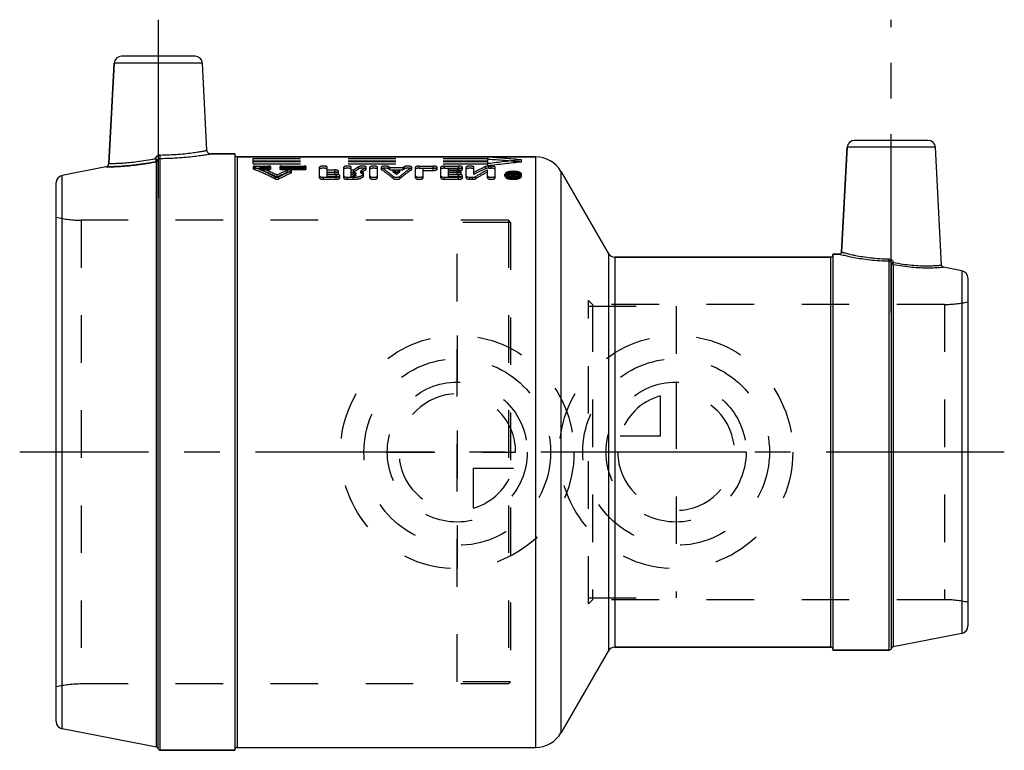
# Model space of a CAD drawing. Header units: millimetres. Extents: x 432 to 568, y 452 to 553.
import ezdxf

# ---------------------------------------------------------------- set-up
doc = ezdxf.new("R2010")
doc.units = ezdxf.units.MM
doc.header["$LTSCALE"] = 65.185185
doc.linetypes.add('CENTER', pattern=[0.6, 0.375, -0.075, 0.075, -0.075])
doc.linetypes.add('HIDDEN', pattern=[0.2, 0.1, -0.1])
for name, color, linetype in [('KOERPER', 7, 'CONTINUOUS'), ('KONST.EL_MIT_GEO', 7, 'CONTINUOUS'), ('KURVEN', 7, 'CONTINUOUS'), ('L1', 7, 'CONTINUOUS')]:
    doc.layers.add(name, color=color, linetype=linetype)

msp = doc.modelspace()

# ---------------------------------------------------------------- linework, layer by layer
at = {"layer": 'KOERPER', "color": 7, "linetype": 'Continuous'}
for p, q in [((444.73, 532.87), (445.45, 546.65)), ((458.18, 534.67), (457.55, 546.65)), ((545.2, 520.73), (545.95, 535.1)), ((558.9, 518.94), (558.05, 535.1)), ((458.68, 534.2), (462, 534.2)), ((462, 534.2), (462, 452.4)), ((462.3, 533.8), (503.25, 533.8)), ((506.72, 531.8), (513.21, 520.55)), ((514.08, 520.05), (543.7, 520.05)), ((544, 520.45), (544.9, 520.45)), ((544, 520.45), (544, 466.15)), ((506.72, 454.8), (513.21, 466.05)), ((514.08, 466.55), (543.7, 466.55)), ((544, 466.15), (551.72, 466.15)), ((451.78, 452.4), (462, 452.4)), ((462.3, 452.8), (503.25, 452.8))]:
    msp.add_line(p, q, dxfattribs=at)
at = {"layer": 'KOERPER', "color": 8, "linetype": 'HIDDEN'}
for p, q in [((492.5, 461.8), (492.5, 524.8)), ((499.8, 524.8), (492.5, 524.8)), ((499.8, 524.8), (499.5, 525.1)), ((499.8, 524.8), (499.8, 461.8)), ((510.5, 472.5), (510.5, 514.1)), ((511.05, 513.55), (510.5, 514.1)), ((510.5, 513.3), (522.5, 513.3)), ((522.5, 513.3), (522.5, 473.3)), ((510.5, 473.3), (522.5, 473.3)), ((511.05, 473.05), (510.5, 472.5)), ((499.8, 461.8), (492.5, 461.8)), ((499.8, 461.8), (499.5, 461.5))]:
    msp.add_line(p, q, dxfattribs=at)
at = {"layer": 'KONST.EL_MIT_GEO', "color": 7, "linetype": 'Continuous'}
for p, q in [((456.55, 547.6), (446.45, 547.6)), ((445.45, 546.65), (444.73, 532.87)), ((457.55, 546.65), (445.45, 546.65)), ((557.05, 536.05), (546.95, 536.05)), ((545.95, 535.1), (545.2, 520.73)), ((558.05, 535.1), (545.95, 535.1)), ((451.49, 452.63), (451.49, 533.33)), ((451.78, 452.4), (451.78, 533.58)), ((462, 534.2), (458.68, 534.2)), ((462.3, 533.8), (462.3, 452.8)), ((503.25, 533.8), (462.3, 533.8)), ((503.25, 452.8), (503.25, 533.8)), ((444.32, 532.41), (438.31, 531.24)), ((451.26, 452.85), (451.26, 533.11)), ((438.31, 455.36), (438.31, 531.24)), ((506.72, 454.8), (506.72, 531.8)), ((513.21, 520.55), (506.72, 531.8)), ((437.5, 456.35), (437.5, 530.25)), ((513.21, 520.55), (513.21, 466.05)), ((514.08, 520.05), (514.08, 466.55)), ((543.7, 520.05), (514.08, 520.05)), ((543.7, 466.55), (543.7, 520.05)), ((544.9, 520.45), (544, 520.45)), ((551.72, 466.15), (551.72, 519.51)), ((552.01, 519.26), (552.01, 466.38)), ((552.24, 519.04), (552.24, 466.6)), ((561.69, 518.17), (559.14, 518.66)), ((561.69, 518.17), (561.69, 468.43)), ((562.5, 517.18), (562.5, 469.42)), ((561.69, 468.43), (552.24, 466.6)), ((513.21, 466.05), (506.72, 454.8)), ((543.7, 466.55), (514.08, 466.55)), ((551.72, 466.15), (544, 466.15)), ((451.26, 452.85), (438.31, 455.36)), ((462, 452.4), (451.78, 452.4))]:
    msp.add_line(p, q, dxfattribs=at)
at = {"layer": 'KONST.EL_MIT_GEO', "color": 8, "linetype": 'HIDDEN'}
for p, q in [((462, 534.1), (462, 452.5)), ((464.5, 532.84), (464.5, 533.56)), ((464.5, 533.56), (496.7, 533.56)), ((464.5, 533.26), (496.7, 533.26)), ((496.7, 533.26), (496.7, 533.74)), ((501.3, 533.07), (501.3, 533.37)), ((464.5, 533.15), (496.7, 533.15)), ((464.5, 532.84), (496.7, 532.84)), ((464.5, 532.43), (464.5, 532.15)), ((464.56, 532.09), (464.56, 532.38)), ((464.8, 532.23), (464.8, 532.52)), ((464.8, 532.52), (466.63, 532.52)), ((464.8, 532.23), (466.63, 532.23)), ((465.41, 532.06), (465.41, 532.35)), ((465.41, 532.35), (466.63, 532.35)), ((465.41, 532.06), (466.63, 532.06)), ((466.63, 532.06), (466.63, 532.52)), ((466.93, 532.15), (466.93, 532.43)), ((468.15, 532.43), (468.15, 532.15)), ((468.45, 532.06), (468.45, 532.52)), ((468.45, 532.52), (471.49, 532.52)), ((468.45, 532.35), (471.49, 532.35)), ((468.45, 532.23), (471.49, 532.23)), ((468.45, 532.06), (471.49, 532.06)), ((469.21, 531.67), (469.21, 531.95)), ((471.49, 532.06), (471.49, 532.52)), ((471.79, 532.15), (471.79, 532.43)), ((473.62, 530.91), (473.62, 532.37)), ((474.66, 531.7), (474.66, 532.37)), ((474.66, 531.99), (475.7, 531.99)), ((475.7, 531.7), (475.7, 531.99)), ((476.92, 530.91), (476.92, 532.37)), ((477.96, 531.7), (477.96, 532.37)), ((477.96, 531.99), (478.31, 531.99)), ((478.31, 531.7), (478.31, 531.99)), ((479, 532.15), (479, 532.43)), ((479.95, 532.02), (479.95, 532.31)), ((480, 532.08), (480, 532.37)), ((480.52, 530.91), (480.52, 532.37)), ((481.56, 530.91), (481.56, 532.37)), ((482.08, 532.37), (482.08, 532.08)), ((482.12, 532.02), (482.12, 532.31)), ((483.08, 532.14), (483.08, 532.43)), ((483.26, 532.02), (483.26, 532.31)), ((483.26, 532.31), (485.07, 532.31)), ((483.26, 532.02), (485.07, 532.02)), ((483.72, 531.7), (483.72, 531.99)), ((483.72, 531.99), (484.61, 531.99)), ((484.61, 531.7), (484.61, 531.99)), ((485.07, 532.02), (485.07, 532.31)), ((485.25, 532.14), (485.25, 532.43)), ((486.21, 532.02), (486.21, 532.31)), ((486.25, 532.08), (486.25, 532.37)), ((486.77, 530.91), (486.77, 532.37)), ((487.29, 532.23), (487.29, 532.52)), ((487.29, 532.52), (489.2, 532.52)), ((487.29, 532.23), (489.2, 532.23)), ((487.81, 530.91), (487.81, 532.22)), ((487.81, 532.22), (489.2, 532.22)), ((487.81, 531.93), (489.2, 531.93)), ((489.2, 532.23), (489.2, 532.52)), ((489.2, 531.93), (489.2, 532.22)), ((489.72, 532.08), (489.72, 532.37)), ((490.24, 530.91), (490.24, 532.37)), ((490.76, 532.23), (490.76, 532.52)), ((490.76, 532.52), (492.67, 532.52)), ((490.76, 532.23), (492.67, 532.23)), ((491.29, 531.7), (491.29, 532.22)), ((491.29, 532.22), (492.67, 532.22)), ((491.29, 531.99), (492.5, 531.99)), ((491.29, 531.93), (492.67, 531.93)), ((492.5, 531.7), (492.5, 531.99)), ((492.67, 532.23), (492.67, 532.52)), ((492.67, 531.93), (492.67, 532.22)), ((493.2, 532.08), (493.2, 532.37)), ((493.72, 530.91), (493.72, 532.37)), ((494.76, 531.36), (494.76, 532.37)), ((496.37, 532.16), (496.37, 532.45)), ((496.63, 530.91), (496.63, 531.99)), ((496.7, 532.55), (496.7, 533.15)), ((496.81, 532.23), (496.81, 532.52)), ((496.81, 532.52), (497.15, 532.52)), ((496.81, 532.23), (497.15, 532.23)), ((497.15, 532.23), (497.15, 532.52)), ((497.68, 530.91), (497.68, 532.37)), ((467.54, 530.76), (467.54, 531.04)), ((467.79, 531.01), (467.79, 531.29)), ((468.04, 530.76), (468.04, 531.04)), ((469.7, 531.55), (469.7, 531.83)), ((469.76, 531.61), (469.76, 531.89)), ((474.14, 530.71), (474.14, 530.99)), ((474.14, 530.99), (475.87, 530.99)), ((474.14, 530.71), (475.87, 530.71)), ((474.66, 531.7), (475.7, 531.7)), ((474.66, 531.1), (474.66, 531.64)), ((474.66, 531.64), (475.7, 531.64)), ((474.66, 531.38), (475.87, 531.38)), ((474.66, 531.36), (475.7, 531.36)), ((474.66, 531.1), (475.87, 531.1)), ((475.7, 531.36), (475.7, 531.64)), ((475.87, 531.1), (475.87, 531.38)), ((475.87, 530.71), (475.87, 530.99)), ((476.22, 531.53), (476.22, 531.82)), ((476.4, 530.91), (476.4, 531.19)), ((477.44, 530.71), (477.44, 530.99)), ((477.44, 530.99), (478.25, 530.99)), ((477.44, 530.71), (478.25, 530.71)), ((477.96, 531.7), (478.31, 531.7)), ((477.96, 531.1), (477.96, 531.64)), ((477.96, 531.64), (478.25, 531.64)), ((477.96, 531.38), (478.25, 531.38)), ((477.96, 531.36), (478.25, 531.36)), ((477.96, 531.1), (478.25, 531.1)), ((478.25, 531.1), (478.25, 531.64)), ((478.25, 530.71), (478.25, 530.99)), ((478.61, 531.23), (478.61, 531.51)), ((479.26, 531.56), (479.26, 531.85)), ((479.66, 531.23), (479.66, 531.51)), ((483.69, 530.83), (483.69, 531.11)), ((483.72, 531.7), (484.61, 531.7)), ((484.17, 531.37), (484.17, 531.65)), ((484.64, 530.83), (484.64, 531.11)), ((490.76, 530.71), (490.76, 530.99)), ((490.76, 530.99), (492.67, 530.99)), ((490.76, 530.71), (492.67, 530.71)), ((491.29, 531.7), (492.5, 531.7)), ((491.29, 531.1), (491.29, 531.64)), ((491.29, 531.64), (492.5, 531.64)), ((491.29, 531.38), (492.67, 531.38)), ((491.29, 531.36), (492.5, 531.36)), ((491.29, 531.1), (492.67, 531.1)), ((492.5, 531.36), (492.5, 531.64)), ((492.67, 531.1), (492.67, 531.38)), ((492.67, 530.71), (492.67, 530.99)), ((493.02, 531.53), (493.02, 531.82)), ((493.2, 530.91), (493.2, 531.19)), ((494.24, 530.71), (494.24, 530.99)), ((494.24, 530.99), (494.58, 530.99)), ((494.24, 530.71), (494.58, 530.71)), ((494.58, 530.71), (494.58, 530.99)), ((495.03, 530.8), (495.03, 531.08)), ((499.04, 531.13), (499.04, 531.41)), ((499.3, 531.13), (499.3, 531.41)), ((499.91, 530.91), (499.91, 531.63)), ((499.91, 531.63), (500.08, 531.63)), ((499.91, 531.34), (500.08, 531.34)), ((499.91, 531.19), (500.17, 531.19)), ((499.91, 530.91), (500.17, 530.91)), ((500.06, 530.97), (500.06, 531.38)), ((500.06, 531.38), (500.17, 531.38)), ((500.06, 531.25), (500.17, 531.25)), ((500.06, 531.1), (500.17, 531.1)), ((500.06, 530.97), (500.17, 530.97)), ((500.08, 531.17), (500.08, 531.63)), ((500.08, 531.45), (500.14, 531.45)), ((500.08, 531.17), (500.14, 531.17)), ((500.14, 531.45), (500.15, 531.47)), ((500.14, 531.17), (500.14, 531.45)), ((500.17, 530.91), (500.17, 531.38)), ((500.25, 531.34), (500.25, 531.63)), ((500.25, 531.63), (500.43, 531.63)), ((500.25, 531.34), (500.43, 531.34)), ((500.26, 531.01), (500.26, 531.35)), ((500.31, 531.15), (500.31, 531.43)), ((500.43, 531.01), (500.43, 531.63)), ((501.04, 531.13), (501.04, 531.41)), ((501.3, 531.13), (501.3, 531.41)), ((440.94, 525.1), (440.94, 461.5)), ((499.5, 525.1), (440.94, 525.1)), ((499.5, 525.1), (499.5, 461.5)), ((499.8, 524.8), (499.5, 525.1)), ((544, 520.35), (544, 466.25)), ((511.05, 513.55), (510.5, 514.1)), ((511.05, 513.55), (511.05, 473.05)), ((559.28, 513.55), (511.05, 513.55)), ((559.28, 513.55), (559.28, 473.05)), ((511.05, 473.05), (510.5, 472.5)), ((559.28, 473.05), (511.05, 473.05)), ((499.8, 461.8), (499.5, 461.5)), ((499.5, 461.5), (440.94, 461.5))]:
    msp.add_line(p, q, dxfattribs=at)
at = {"layer": 'KONST.EL_MIT_GEO', "color": 7, "linetype": 'Continuous'}
for centre, radius, start, end in [((446.45, 546.6), 1, 90, 177), ((456.55, 546.6), 1, 3, 90), ((546.95, 535.05), 1, 90, 177), ((557.05, 535.05), 1, 3, 90), ((458.68, 534.7), 0.5, 182.9996, 270.0014), ((462.3, 534.1), 0.3, 180, 270), ((503.25, 529.8), 4, 30, 90), ((444.23, 532.9), 0.5, 280.9978, 357.0003), ((438.5, 530.25), 1, 101, 180), ((514.08, 521.05), 1, 210, 270), ((543.7, 520.35), 0.3, 270, 360), ((544.9, 520.75), 0.3, 269.9972, 357.0012), ((559.2, 518.96), 0.3, 182.9991, 259.0024), ((561.5, 517.18), 1, 0, 79), ((561.5, 469.42), 1, 281, 360), ((514.08, 465.55), 1, 90, 150), ((543.7, 466.25), 0.3, 0, 90), ((551.72, 466.45), 0.3, 270, 345.7885), ((552.3, 466.3), 0.3, 101, 165.7885), ((438.5, 456.35), 1, 180, 259), ((503.25, 456.8), 4, 270, 330), ((451.2, 452.55), 0.3, 14.2115, 79), ((451.78, 452.7), 0.3, 194.2115, 270), ((462.3, 452.5), 0.3, 90, 180)]:
    msp.add_arc(centre, radius, start, end, dxfattribs=at)
at = {"layer": 'KONST.EL_MIT_GEO', "color": 8, "linetype": 'HIDDEN'}
for centre, radius, start, end in [((454.22, 503.82), 30.64, 63.7129, 68.579), ((454.25, 503.4), 30.75, 63.8807, 68.7233), ((481.58, 503.35), 31.16, 113.3907, 116.274), ((487.1, 519.2), 15.52, 121.4597, 124.4943), ((487.07, 518.87), 15.53, 121.2714, 124.2971), ((488.51, 518.81), 15.99, 122.3911, 125.35), ((488.47, 518.48), 16, 122.1998, 125.1505), ((475.51, 520.75), 13.92, 56.1293, 57.0553), ((475.54, 520.43), 13.93, 56.3247, 57.248), ((474.39, 519.17), 15.86, 51.9322, 53.9382), ((493.94, 519.17), 15.86, 126.0618, 128.0678), ((492.82, 520.75), 13.92, 122.9447, 123.8707), ((492.79, 520.43), 13.93, 122.752, 123.6753), ((505.92, 511.45), 23.07, 114.4692, 118.9415), ((505.89, 511.08), 23.14, 114.3094, 118.7625), ((507.91, 510.04), 24.67, 117.2011, 121.4869), ((481.55, 502.93), 31.27, 113.2367, 116.1064), ((482.58, 502.86), 31.71, 113.9601, 117.2919), ((482.54, 502.44), 31.81, 113.8031, 117.1198), ((474.44, 518.86), 15.85, 52.1374, 54.1393), ((493.89, 518.86), 15.85, 125.8607, 127.8626), ((507.87, 509.68), 24.72, 117.0288, 121.2986), ((500.17, 533.35), 2.26, 267.7449, 272.1805), ((511.49, 524.09), 13.38, 147.1873, 148.0872), ((511.75, 524.27), 13.66, 147.7793, 148.1748), ((500.17, 531.49), 0.236, 269.9585, 273.9495), ((511.39, 524.49), 13.23, 147.3753, 147.7793), ((500.17, 533.3), 2.22, 272.1721, 274.6254), ((511.82, 524.33), 13.53, 147.3805, 148.347), ((511.7, 524.07), 13.42, 147.1882, 148.1577), ((500.18, 533.18), 2.09, 274.6211, 276.7929), ((440.94, 540.1), 15, 256.7385, 270), ((559.28, 528.55), 15, 270, 282.4015), ((559.28, 458.05), 15, 77.5985, 90), ((440.94, 446.5), 15, 90, 103.2615)]:
    msp.add_arc(centre, radius, start, end, dxfattribs=at)
for centre, major_axis, start_param, end_param in [((485.95, 493.3), (81.6, 0), 1.381614, 1.43873), ((485.95, 493.3), (81, 0), 1.380196, 1.437746), ((516.65, 493.3), (81.6, 0), 1.759978, 1.817726), ((516.65, 493.3), (81, 0), 1.761397, 1.819594)]:
    msp.add_ellipse(centre, major_axis=major_axis, ratio=0.5, start_param=start_param, end_param=end_param, dxfattribs=at)
at = {"layer": 'KONST.EL_MIT_GEO', "color": 7, "linetype": 'Continuous'}
for points, knots in [([(451.76, 534.04), (452.19, 534.05), (453.01, 534.07), (454.21, 534.14), (455.31, 534.24), (456.14, 534.35), (456.72, 534.43), (457.09, 534.49), (457.41, 534.54), (457.68, 534.58), (457.86, 534.62), (457.98, 534.64), (458.05, 534.65), (458.1, 534.66), (458.14, 534.67), (458.16, 534.67), (458.18, 534.67), (458.18, 534.67)], [0, 0, 0, 0, 0.19686, 0.384923, 0.55741, 0.708188, 0.773733, 0.831897, 0.882136, 0.923963, 0.956959, 0.970035, 0.980784, 0.989173, 0.995179, 0.998792, 1, 1, 1, 1]), ([(444.73, 532.87), (444.73, 532.87), (444.74, 532.87), (444.76, 532.87), (444.8, 532.87), (444.85, 532.87), (444.92, 532.87), (445.04, 532.87), (445.23, 532.88), (445.49, 532.89), (445.81, 532.9), (446.18, 532.92), (446.76, 532.95), (447.59, 533.02), (448.67, 533.15), (449.86, 533.32), (450.67, 533.47), (451.08, 533.55)], [0, 0, 0, 0, 0.001186, 0.004735, 0.010636, 0.018884, 0.02946, 0.042337, 0.074888, 0.116255, 0.166084, 0.223937, 0.289311, 0.440205, 0.613302, 0.8022, 1, 1, 1, 1]), ([(451.08, 533.55), (451.14, 533.69), (451.32, 533.94), (451.62, 534.04), (451.76, 534.04)], [0, 0, 0, 0, 0.500876, 1, 1, 1, 1]), ([(451.26, 533.12), (451.24, 533.17), (451.2, 533.26), (451.14, 533.41), (451.1, 533.5), (451.08, 533.55)], [0, 0, 0, 0, 0.347599, 0.651472, 1, 1, 1, 1]), ([(451.08, 533.55), (451.16, 533.49), (451.28, 533.42), (451.42, 533.36), (451.47, 533.34), (451.48, 533.33)], [0, 0, 0, 0, 0.656022, 0.880955, 1, 1, 1, 1]), ([(451.48, 533.33), (451.47, 533.28), (451.41, 533.18), (451.31, 533.13), (451.26, 533.12)], [0, 0, 0, 0, 0.499845, 1, 1, 1, 1]), ([(451.49, 533.33), (451.48, 533.28), (451.42, 533.18), (451.31, 533.12), (451.26, 533.11)], [0, 0, 0, 0, 0.49787, 1, 1, 1, 1]), ([(451.48, 533.33), (451.49, 533.33), (451.49, 533.33), (451.49, 533.33), (451.49, 533.33)], [0, 0, 0, 0, 0.645659, 1, 1, 1, 1]), ([(451.49, 533.33), (451.51, 533.4), (451.58, 533.52), (451.71, 533.57), (451.78, 533.58)], [0, 0, 0, 0, 0.494646, 1, 1, 1, 1]), ([(451.78, 533.58), (451.78, 533.59), (451.77, 533.65), (451.76, 533.8), (451.76, 533.94), (451.76, 534.04)], [0, 0, 0, 0, 0.121158, 0.346289, 1, 1, 1, 1]), ([(451.78, 533.58), (452.67, 533.58), (453.95, 533.63), (455.58, 533.77), (456.6, 533.89), (457.45, 534), (458.07, 534.1), (458.46, 534.16), (458.63, 534.19), (458.68, 534.2)], [0, 0, 0, 0, 0.383085, 0.555327, 0.70633, 0.83058, 0.92328, 0.980599, 1, 1, 1, 1]), ([(444.32, 532.41), (444.5, 532.41), (444.89, 532.41), (445.57, 532.44), (446.83, 532.51), (448.75, 532.69), (450.38, 532.95), (451.26, 533.12)], [0, 0, 0, 0, 0.076028, 0.168288, 0.292429, 0.616436, 1, 1, 1, 1]), ([(544.9, 520.45), (544.94, 520.44), (545.11, 520.39), (545.5, 520.3), (546.11, 520.16), (546.94, 519.99), (547.96, 519.81), (549.57, 519.6), (550.84, 519.52), (551.72, 519.51)], [0, 0, 0, 0, 0.019642, 0.077532, 0.170791, 0.295284, 0.446125, 0.61793, 1, 1, 1, 1]), ([(545.2, 520.73), (545.2, 520.73), (545.21, 520.73), (545.23, 520.72), (545.27, 520.71), (545.33, 520.7), (545.4, 520.68), (545.52, 520.65), (545.71, 520.6), (545.98, 520.53), (546.3, 520.45), (546.68, 520.37), (547.27, 520.24), (548.11, 520.09), (549.23, 519.94), (550.45, 519.83), (551.3, 519.79), (551.73, 519.79)], [0, 0, 0, 0, 0.001227, 0.004893, 0.010986, 0.019491, 0.030382, 0.043621, 0.076975, 0.119161, 0.169711, 0.228095, 0.293746, 0.444374, 0.61635, 0.803767, 1, 1, 1, 1]), ([(551.72, 519.51), (551.72, 519.55), (551.73, 519.64), (551.73, 519.73), (551.73, 519.79)], [0, 0, 0, 0, 0.369259, 1, 1, 1, 1]), ([(551.73, 519.79), (551.86, 519.79), (552.12, 519.68), (552.26, 519.44), (552.29, 519.31)], [0, 0, 0, 0, 0.498799, 1, 1, 1, 1]), ([(551.72, 519.51), (551.79, 519.51), (551.93, 519.45), (551.99, 519.32), (552.01, 519.26)], [0, 0, 0, 0, 0.503656, 1, 1, 1, 1]), ([(552.01, 519.26), (552.01, 519.25), (552.02, 519.26), (552.04, 519.26), (552.07, 519.26), (552.11, 519.27), (552.19, 519.29), (552.25, 519.31), (552.29, 519.31)], [0, 0, 0, 0, 0.032098, 0.095708, 0.190618, 0.314095, 0.629776, 1, 1, 1, 1]), ([(552.01, 519.26), (552.02, 519.2), (552.08, 519.1), (552.19, 519.05), (552.24, 519.04)], [0, 0, 0, 0, 0.494804, 1, 1, 1, 1]), ([(552.24, 519.04), (552.24, 519.06), (552.25, 519.09), (552.26, 519.18), (552.28, 519.26), (552.29, 519.31)], [0, 0, 0, 0, 0.140053, 0.369059, 1, 1, 1, 1]), ([(552.24, 519.04), (553.11, 518.88), (554.73, 518.64), (556.66, 518.56), (557.9, 518.59), (558.53, 518.62), (558.92, 518.65), (559.09, 518.66), (559.14, 518.66)], [0, 0, 0, 0, 0.383936, 0.707793, 0.831764, 0.923942, 0.980786, 1, 1, 1, 1]), ([(552.29, 519.31), (552.72, 519.23), (553.56, 519.08), (554.79, 518.93), (555.92, 518.86), (556.78, 518.84), (557.39, 518.85), (557.77, 518.87), (558.1, 518.88), (558.38, 518.9), (558.57, 518.91), (558.7, 518.92), (558.77, 518.93), (558.82, 518.93), (558.86, 518.94), (558.88, 518.94), (558.89, 518.94), (558.9, 518.94)], [0, 0, 0, 0, 0.197144, 0.385841, 0.558917, 0.709865, 0.775304, 0.833253, 0.883208, 0.924721, 0.957418, 0.970364, 0.981, 0.989296, 0.995235, 0.998806, 1, 1, 1, 1])]:
    msp.add_open_spline(points, degree=3, knots=knots, dxfattribs=at)
at = {"layer": 'KONST.EL_MIT_GEO', "color": 8, "linetype": 'HIDDEN'}
for points, knots in [([(451.76, 534.04), (451.62, 534.04), (451.32, 533.94), (451.14, 533.69), (451.08, 533.55)], [0, 0, 0, 0, 0.49912, 1, 1, 1, 1]), ([(451.08, 533.55), (451.1, 533.5), (451.14, 533.41), (451.2, 533.26), (451.24, 533.17), (451.26, 533.12)], [0, 0, 0, 0, 0.348579, 0.652355, 1, 1, 1, 1]), ([(451.48, 533.33), (451.47, 533.34), (451.42, 533.36), (451.28, 533.42), (451.16, 533.49), (451.08, 533.55)], [0, 0, 0, 0, 0.119096, 0.344035, 1, 1, 1, 1]), ([(451.48, 533.33), (451.47, 533.28), (451.41, 533.18), (451.31, 533.13), (451.26, 533.12)], [0, 0, 0, 0, 0.499845, 1, 1, 1, 1]), ([(451.49, 533.33), (451.49, 533.33), (451.49, 533.33), (451.49, 533.33), (451.48, 533.33)], [0, 0, 0, 0, 0.354885, 1, 1, 1, 1]), ([(451.78, 533.58), (451.78, 533.59), (451.77, 533.65), (451.76, 533.8), (451.76, 533.94), (451.76, 534.04)], [0, 0, 0, 0, 0.121164, 0.346297, 1, 1, 1, 1]), ([(451.26, 533.12), (450.38, 532.95), (448.75, 532.69), (446.61, 532.49), (445.18, 532.42), (444.5, 532.41), (444.32, 532.41)], [0, 0, 0, 0, 0.383568, 0.707579, 0.923971, 1, 1, 1, 1]), ([(451.26, 533.12), (451.26, 533.12), (451.26, 533.12), (451.26, 533.11), (451.26, 533.11)], [0, 0, 0, 0, 0.521523, 1, 1, 1, 1]), ([(464.8, 532.52), (464.73, 532.52), (464.63, 532.51), (464.53, 532.48), (464.5, 532.45), (464.5, 532.43)], [0, 0, 0, 0, 0.660281, 0.877533, 1, 1, 1, 1]), ([(464.5, 532.43), (464.5, 532.43), (464.51, 532.4), (464.54, 532.39), (464.56, 532.38)], [0, 0, 0, 0, 0.173807, 1, 1, 1, 1]), ([(464.8, 532.23), (464.73, 532.23), (464.63, 532.22), (464.53, 532.19), (464.5, 532.16), (464.5, 532.15)], [0, 0, 0, 0, 0.660582, 0.87737, 1, 1, 1, 1]), ([(464.5, 532.15), (464.5, 532.14), (464.51, 532.11), (464.54, 532.1), (464.56, 532.09)], [0, 0, 0, 0, 0.174634, 1, 1, 1, 1]), ([(467.54, 531.04), (467.3, 531.16), (466.32, 531.65), (465.32, 532.09), (464.56, 532.38)], [0, 0, 0, 0, 0.254232, 1, 1, 1, 1]), ([(467.54, 530.76), (467.3, 530.88), (466.32, 531.37), (465.32, 531.8), (464.56, 532.09)], [0, 0, 0, 0, 0.253767, 1, 1, 1, 1]), ([(466.93, 532.43), (466.93, 532.45), (466.9, 532.48), (466.8, 532.51), (466.7, 532.52), (466.63, 532.52)], [0, 0, 0, 0, 0.122045, 0.338097, 1, 1, 1, 1]), ([(466.63, 532.35), (466.7, 532.35), (466.8, 532.36), (466.9, 532.39), (466.93, 532.42), (466.93, 532.43)], [0, 0, 0, 0, 0.658685, 0.876953, 1, 1, 1, 1]), ([(466.93, 532.15), (466.93, 532.16), (466.9, 532.19), (466.8, 532.22), (466.7, 532.23), (466.63, 532.23)], [0, 0, 0, 0, 0.122768, 0.339289, 1, 1, 1, 1]), ([(466.63, 532.06), (466.7, 532.06), (466.8, 532.07), (466.9, 532.1), (466.93, 532.13), (466.93, 532.15)], [0, 0, 0, 0, 0.657849, 0.877895, 1, 1, 1, 1]), ([(468.45, 532.52), (468.38, 532.52), (468.28, 532.51), (468.18, 532.48), (468.15, 532.45), (468.15, 532.43)], [0, 0, 0, 0, 0.659687, 0.8775, 1, 1, 1, 1]), ([(468.15, 532.43), (468.15, 532.42), (468.18, 532.39), (468.28, 532.36), (468.38, 532.35), (468.45, 532.35)], [0, 0, 0, 0, 0.122575, 0.339101, 1, 1, 1, 1]), ([(468.45, 532.23), (468.38, 532.23), (468.28, 532.22), (468.18, 532.19), (468.15, 532.16), (468.15, 532.15)], [0, 0, 0, 0, 0.658859, 0.878439, 1, 1, 1, 1]), ([(468.15, 532.15), (468.15, 532.13), (468.18, 532.1), (468.28, 532.07), (468.38, 532.06), (468.45, 532.06)], [0, 0, 0, 0, 0.123309, 0.340294, 1, 1, 1, 1]), ([(469.76, 531.89), (469.76, 531.92), (469.7, 531.95), (469.63, 531.98), (469.52, 531.99), (469.38, 531.99), (469.26, 531.97), (469.21, 531.95)], [0, 0, 0, 0, 0.139788, 0.260345, 0.407239, 0.730197, 1, 1, 1, 1]), ([(471.79, 532.43), (471.79, 532.45), (471.76, 532.48), (471.66, 532.51), (471.56, 532.52), (471.49, 532.52)], [0, 0, 0, 0, 0.122045, 0.338097, 1, 1, 1, 1]), ([(471.49, 532.35), (471.56, 532.35), (471.66, 532.36), (471.76, 532.39), (471.79, 532.42), (471.79, 532.43)], [0, 0, 0, 0, 0.658685, 0.876953, 1, 1, 1, 1]), ([(471.79, 532.15), (471.79, 532.16), (471.76, 532.19), (471.66, 532.22), (471.56, 532.23), (471.49, 532.23)], [0, 0, 0, 0, 0.122768, 0.339289, 1, 1, 1, 1]), ([(471.49, 532.06), (471.56, 532.06), (471.66, 532.07), (471.76, 532.1), (471.79, 532.13), (471.79, 532.15)], [0, 0, 0, 0, 0.657849, 0.877895, 1, 1, 1, 1]), ([(474.66, 532.37), (474.66, 532.39), (474.61, 532.45), (474.43, 532.5), (474.14, 532.53), (473.85, 532.5), (473.67, 532.45), (473.62, 532.39), (473.62, 532.37)], [0, 0, 0, 0, 0.061667, 0.170189, 0.500015, 0.829829, 0.938336, 1, 1, 1, 1]), ([(474.66, 532.08), (474.66, 532.11), (474.62, 532.14), (474.57, 532.17), (474.47, 532.2), (474.33, 532.22), (474.14, 532.23), (473.95, 532.22), (473.8, 532.2), (473.71, 532.17), (473.65, 532.14), (473.62, 532.11), (473.62, 532.08)], [0, 0, 0, 0, 0.061465, 0.109896, 0.170488, 0.322902, 0.499952, 0.677205, 0.82946, 0.890074, 0.93867, 1, 1, 1, 1]), ([(476.22, 531.82), (476.22, 531.84), (476.17, 531.9), (476.06, 531.95), (475.89, 531.98), (475.77, 531.99), (475.7, 531.99)], [0, 0, 0, 0, 0.132998, 0.350621, 0.651337, 1, 1, 1, 1]), ([(477.96, 532.37), (477.96, 532.39), (477.9, 532.45), (477.73, 532.5), (477.44, 532.53), (477.14, 532.5), (476.97, 532.45), (476.92, 532.39), (476.92, 532.37)], [0, 0, 0, 0, 0.061667, 0.170189, 0.500015, 0.829829, 0.938336, 1, 1, 1, 1]), ([(477.96, 532.08), (477.96, 532.11), (477.92, 532.14), (477.87, 532.17), (477.77, 532.2), (477.63, 532.22), (477.44, 532.23), (477.25, 532.22), (477.1, 532.2), (477.01, 532.17), (476.95, 532.14), (476.92, 532.11), (476.92, 532.08)], [0, 0, 0, 0, 0.061465, 0.109896, 0.170488, 0.322902, 0.499952, 0.677205, 0.82946, 0.890074, 0.93867, 1, 1, 1, 1]), ([(480, 532.37), (480, 532.39), (479.96, 532.44), (479.87, 532.47), (479.74, 532.5), (479.59, 532.52), (479.42, 532.52), (479.25, 532.51), (479.11, 532.48), (479.03, 532.45), (479, 532.43)], [0, 0, 0, 0, 0.054743, 0.145344, 0.273931, 0.429963, 0.597613, 0.75896, 0.89732, 1, 1, 1, 1]), ([(480, 532.08), (480, 532.1), (479.96, 532.15), (479.87, 532.18), (479.74, 532.21), (479.58, 532.23), (479.42, 532.23), (479.25, 532.22), (479.11, 532.19), (479.03, 532.17), (479, 532.15)], [0, 0, 0, 0, 0.054789, 0.145659, 0.274894, 0.430212, 0.598318, 0.758576, 0.897523, 1, 1, 1, 1]), ([(479.95, 532.31), (479.95, 532.31), (479.98, 532.33), (480, 532.35), (480, 532.37)], [0, 0, 0, 0, 0.31786, 1, 1, 1, 1]), ([(479.95, 532.02), (479.95, 532.03), (479.98, 532.04), (480, 532.07), (480, 532.08)], [0, 0, 0, 0, 0.325745, 1, 1, 1, 1]), ([(481.56, 532.37), (481.56, 532.39), (481.5, 532.45), (481.33, 532.5), (481.04, 532.53), (480.74, 532.5), (480.57, 532.45), (480.52, 532.39), (480.52, 532.37)], [0, 0, 0, 0, 0.061667, 0.170189, 0.500015, 0.829829, 0.938336, 1, 1, 1, 1]), ([(481.56, 532.08), (481.56, 532.11), (481.52, 532.14), (481.47, 532.17), (481.37, 532.2), (481.23, 532.22), (481.04, 532.23), (480.85, 532.22), (480.7, 532.2), (480.61, 532.17), (480.55, 532.14), (480.52, 532.11), (480.52, 532.08)], [0, 0, 0, 0, 0.061465, 0.109896, 0.170488, 0.322902, 0.499952, 0.677205, 0.82946, 0.890074, 0.93867, 1, 1, 1, 1]), ([(483.08, 532.43), (483.05, 532.45), (482.97, 532.48), (482.83, 532.51), (482.67, 532.52), (482.49, 532.52), (482.33, 532.5), (482.21, 532.47), (482.12, 532.44), (482.08, 532.39), (482.08, 532.37)], [0, 0, 0, 0, 0.100609, 0.237806, 0.398999, 0.567258, 0.72428, 0.853862, 0.945086, 1, 1, 1, 1]), ([(482.08, 532.37), (482.08, 532.37), (482.08, 532.34), (482.11, 532.32), (482.12, 532.31)], [0, 0, 0, 0, 0.205315, 1, 1, 1, 1]), ([(483.08, 532.14), (483.05, 532.16), (482.97, 532.19), (482.83, 532.22), (482.67, 532.23), (482.5, 532.23), (482.34, 532.21), (482.21, 532.18), (482.12, 532.15), (482.08, 532.1), (482.08, 532.08)], [0, 0, 0, 0, 0.100655, 0.23802, 0.398332, 0.566845, 0.723048, 0.853512, 0.94486, 1, 1, 1, 1]), ([(482.08, 532.08), (482.08, 532.08), (482.08, 532.05), (482.11, 532.03), (482.12, 532.02)], [0, 0, 0, 0, 0.203481, 1, 1, 1, 1]), ([(483.69, 531.11), (483.56, 531.22), (483.06, 531.64), (482.53, 532.04), (482.12, 532.31)], [0, 0, 0, 0, 0.258497, 1, 1, 1, 1]), ([(483.69, 530.83), (483.56, 530.94), (483.06, 531.36), (482.53, 531.75), (482.12, 532.02)], [0, 0, 0, 0, 0.258279, 1, 1, 1, 1]), ([(484.64, 531.11), (484.77, 531.22), (485.27, 531.64), (485.8, 532.04), (486.21, 532.31)], [0, 0, 0, 0, 0.258497, 1, 1, 1, 1]), ([(484.64, 530.83), (484.77, 530.94), (485.27, 531.36), (485.8, 531.75), (486.21, 532.02)], [0, 0, 0, 0, 0.258279, 1, 1, 1, 1]), ([(486.25, 532.37), (486.25, 532.39), (486.21, 532.44), (486.13, 532.47), (486, 532.5), (485.84, 532.52), (485.66, 532.52), (485.5, 532.51), (485.36, 532.48), (485.28, 532.45), (485.25, 532.43)], [0, 0, 0, 0, 0.054968, 0.146267, 0.27588, 0.43291, 0.601136, 0.762274, 0.899426, 1, 1, 1, 1]), ([(486.25, 532.08), (486.25, 532.1), (486.21, 532.15), (486.12, 532.18), (485.99, 532.21), (485.84, 532.23), (485.66, 532.23), (485.5, 532.22), (485.36, 532.19), (485.28, 532.16), (485.25, 532.14)], [0, 0, 0, 0, 0.055042, 0.146541, 0.276855, 0.433104, 0.601805, 0.761861, 0.899623, 1, 1, 1, 1]), ([(486.21, 532.31), (486.21, 532.31), (486.23, 532.33), (486.25, 532.35), (486.25, 532.37)], [0, 0, 0, 0, 0.313891, 1, 1, 1, 1]), ([(486.21, 532.02), (486.21, 532.03), (486.23, 532.04), (486.25, 532.07), (486.25, 532.08)], [0, 0, 0, 0, 0.321864, 1, 1, 1, 1]), ([(487.29, 532.52), (487.17, 532.52), (487, 532.5), (486.83, 532.45), (486.77, 532.39), (486.77, 532.37)], [0, 0, 0, 0, 0.659646, 0.876684, 1, 1, 1, 1]), ([(487.29, 532.23), (487.17, 532.23), (487, 532.21), (486.83, 532.16), (486.77, 532.11), (486.77, 532.08)], [0, 0, 0, 0, 0.658931, 0.876872, 1, 1, 1, 1]), ([(489.72, 532.37), (489.72, 532.39), (489.67, 532.45), (489.49, 532.5), (489.33, 532.52), (489.2, 532.52)], [0, 0, 0, 0, 0.123292, 0.340342, 1, 1, 1, 1]), ([(489.2, 532.22), (489.33, 532.22), (489.5, 532.24), (489.67, 532.29), (489.72, 532.35), (489.72, 532.37)], [0, 0, 0, 0, 0.657968, 0.875806, 1, 1, 1, 1]), ([(489.72, 532.08), (489.72, 532.11), (489.67, 532.16), (489.49, 532.21), (489.33, 532.23), (489.2, 532.23)], [0, 0, 0, 0, 0.123862, 0.340683, 1, 1, 1, 1]), ([(489.2, 531.93), (489.33, 531.93), (489.5, 531.95), (489.67, 532.01), (489.72, 532.06), (489.72, 532.08)], [0, 0, 0, 0, 0.657454, 0.875421, 1, 1, 1, 1]), ([(490.76, 532.52), (490.64, 532.52), (490.47, 532.5), (490.3, 532.45), (490.24, 532.39), (490.24, 532.37)], [0, 0, 0, 0, 0.659646, 0.876684, 1, 1, 1, 1]), ([(490.76, 532.23), (490.64, 532.23), (490.47, 532.21), (490.3, 532.16), (490.24, 532.11), (490.24, 532.08)], [0, 0, 0, 0, 0.658931, 0.876872, 1, 1, 1, 1]), ([(493.02, 531.82), (493.02, 531.84), (492.97, 531.9), (492.86, 531.95), (492.69, 531.98), (492.57, 531.99), (492.5, 531.99)], [0, 0, 0, 0, 0.132998, 0.350621, 0.651337, 1, 1, 1, 1]), ([(493.2, 532.37), (493.2, 532.39), (493.14, 532.45), (492.97, 532.5), (492.8, 532.52), (492.67, 532.52)], [0, 0, 0, 0, 0.123292, 0.340342, 1, 1, 1, 1]), ([(492.67, 532.22), (492.8, 532.22), (492.97, 532.24), (493.14, 532.29), (493.2, 532.35), (493.2, 532.37)], [0, 0, 0, 0, 0.657968, 0.875806, 1, 1, 1, 1]), ([(493.2, 532.08), (493.2, 532.11), (493.14, 532.16), (492.97, 532.21), (492.8, 532.23), (492.67, 532.23)], [0, 0, 0, 0, 0.123862, 0.340683, 1, 1, 1, 1]), ([(492.67, 531.93), (492.8, 531.93), (492.97, 531.95), (493.14, 532.01), (493.2, 532.06), (493.2, 532.08)], [0, 0, 0, 0, 0.657454, 0.875421, 1, 1, 1, 1]), ([(494.76, 532.37), (494.76, 532.39), (494.7, 532.45), (494.53, 532.5), (494.24, 532.53), (493.94, 532.5), (493.77, 532.45), (493.72, 532.39), (493.72, 532.37)], [0, 0, 0, 0, 0.061667, 0.170189, 0.500015, 0.829829, 0.938336, 1, 1, 1, 1]), ([(494.76, 532.08), (494.76, 532.11), (494.72, 532.14), (494.67, 532.17), (494.57, 532.2), (494.43, 532.22), (494.24, 532.23), (494.05, 532.22), (493.9, 532.2), (493.81, 532.17), (493.75, 532.14), (493.72, 532.11), (493.72, 532.08)], [0, 0, 0, 0, 0.061465, 0.109896, 0.170488, 0.322902, 0.499952, 0.677205, 0.82946, 0.890074, 0.93867, 1, 1, 1, 1]), ([(496.81, 532.52), (496.72, 532.52), (496.57, 532.51), (496.43, 532.48), (496.37, 532.45)], [0, 0, 0, 0, 0.564664, 1, 1, 1, 1]), ([(496.81, 532.23), (496.72, 532.23), (496.57, 532.22), (496.43, 532.19), (496.37, 532.16)], [0, 0, 0, 0, 0.562217, 1, 1, 1, 1]), ([(497.68, 532.37), (497.68, 532.39), (497.62, 532.45), (497.45, 532.5), (497.28, 532.52), (497.15, 532.52)], [0, 0, 0, 0, 0.123316, 0.340365, 1, 1, 1, 1]), ([(497.68, 532.08), (497.68, 532.11), (497.62, 532.16), (497.45, 532.21), (497.28, 532.23), (497.15, 532.23)], [0, 0, 0, 0, 0.123227, 0.3406, 1, 1, 1, 1]), ([(467.54, 531.04), (467.62, 531), (467.79, 530.98), (467.96, 531), (468.04, 531.04)], [0, 0, 0, 0, 0.500271, 1, 1, 1, 1]), ([(467.54, 530.76), (467.62, 530.72), (467.79, 530.7), (467.96, 530.72), (468.04, 530.76)], [0, 0, 0, 0, 0.500917, 1, 1, 1, 1]), ([(469.76, 531.61), (469.76, 531.64), (469.7, 531.67), (469.63, 531.69), (469.52, 531.71), (469.37, 531.71), (469.26, 531.69), (469.21, 531.67)], [0, 0, 0, 0, 0.141157, 0.26119, 0.409301, 0.73071, 1, 1, 1, 1]), ([(469.7, 531.83), (469.71, 531.84), (469.73, 531.85), (469.76, 531.87), (469.76, 531.89)], [0, 0, 0, 0, 0.33588, 1, 1, 1, 1]), ([(469.7, 531.55), (469.71, 531.55), (469.73, 531.57), (469.76, 531.59), (469.76, 531.61)], [0, 0, 0, 0, 0.347479, 1, 1, 1, 1]), ([(473.62, 531.19), (473.62, 531.16), (473.66, 531.09), (473.78, 531.04), (473.95, 531), (474.07, 530.99), (474.14, 530.99)], [0, 0, 0, 0, 0.143497, 0.362954, 0.659053, 1, 1, 1, 1]), ([(473.62, 530.91), (473.62, 530.88), (473.66, 530.81), (473.78, 530.76), (473.95, 530.72), (474.07, 530.71), (474.14, 530.71)], [0, 0, 0, 0, 0.144045, 0.364752, 0.661925, 1, 1, 1, 1]), ([(475.7, 531.64), (475.77, 531.64), (475.89, 531.65), (476.06, 531.69), (476.17, 531.73), (476.22, 531.79), (476.22, 531.82)], [0, 0, 0, 0, 0.347429, 0.647739, 0.866162, 1, 1, 1, 1]), ([(476.22, 531.53), (476.22, 531.56), (476.17, 531.62), (476.06, 531.66), (475.89, 531.7), (475.77, 531.7), (475.7, 531.7)], [0, 0, 0, 0, 0.133678, 0.351268, 0.653596, 1, 1, 1, 1]), ([(475.7, 531.36), (475.77, 531.36), (475.89, 531.37), (476.06, 531.4), (476.17, 531.45), (476.22, 531.51), (476.22, 531.53)], [0, 0, 0, 0, 0.345643, 0.646794, 0.865638, 1, 1, 1, 1]), ([(476.4, 531.19), (476.4, 531.26), (476.25, 531.33), (476.07, 531.37), (475.94, 531.38), (475.87, 531.38)], [0, 0, 0, 0, 0.35204, 0.652833, 1, 1, 1, 1]), ([(475.87, 530.99), (475.94, 530.99), (476.07, 531), (476.23, 531.04), (476.35, 531.09), (476.4, 531.16), (476.4, 531.19)], [0, 0, 0, 0, 0.340993, 0.637103, 0.856552, 1, 1, 1, 1]), ([(476.4, 530.91), (476.4, 530.94), (476.35, 531), (476.23, 531.05), (476.07, 531.09), (475.94, 531.1), (475.87, 531.1)], [0, 0, 0, 0, 0.143742, 0.362775, 0.660727, 1, 1, 1, 1]), ([(475.87, 530.71), (475.94, 530.71), (476.07, 530.72), (476.23, 530.76), (476.35, 530.81), (476.4, 530.88), (476.4, 530.91)], [0, 0, 0, 0, 0.338351, 0.635154, 0.855591, 1, 1, 1, 1]), ([(476.92, 531.19), (476.92, 531.16), (476.96, 531.09), (477.08, 531.04), (477.24, 531), (477.37, 530.99), (477.44, 530.99)], [0, 0, 0, 0, 0.143497, 0.362954, 0.659053, 1, 1, 1, 1]), ([(476.92, 530.91), (476.92, 530.88), (476.96, 530.81), (477.08, 530.76), (477.25, 530.72), (477.37, 530.71), (477.44, 530.71)], [0, 0, 0, 0, 0.144045, 0.364752, 0.661925, 1, 1, 1, 1]), ([(478.25, 531.64), (478.29, 531.64), (478.38, 531.64), (478.5, 531.61), (478.58, 531.58), (478.61, 531.53), (478.61, 531.51)], [0, 0, 0, 0, 0.345149, 0.643944, 0.861768, 1, 1, 1, 1]), ([(478.25, 530.99), (478.43, 530.99), (478.77, 531.01), (479.16, 531.11), (479.41, 531.22), (479.57, 531.32), (479.66, 531.44), (479.66, 531.51)], [0, 0, 0, 0, 0.342848, 0.640643, 0.761514, 0.860708, 1, 1, 1, 1]), ([(478.61, 531.51), (478.61, 531.49), (478.58, 531.45), (478.5, 531.41), (478.38, 531.39), (478.29, 531.38), (478.25, 531.38)], [0, 0, 0, 0, 0.138689, 0.357283, 0.655659, 1, 1, 1, 1]), ([(478.25, 531.36), (478.29, 531.36), (478.38, 531.35), (478.5, 531.33), (478.58, 531.29), (478.61, 531.25), (478.61, 531.23)], [0, 0, 0, 0, 0.342531, 0.643078, 0.861155, 1, 1, 1, 1]), ([(478.25, 530.71), (478.43, 530.71), (478.77, 530.74), (479.16, 530.83), (479.41, 530.94), (479.57, 531.04), (479.66, 531.16), (479.66, 531.23)], [0, 0, 0, 0, 0.342666, 0.638969, 0.760127, 0.860954, 1, 1, 1, 1]), ([(478.61, 531.23), (478.61, 531.21), (478.58, 531.17), (478.5, 531.13), (478.38, 531.11), (478.29, 531.1), (478.25, 531.1)], [0, 0, 0, 0, 0.138758, 0.358695, 0.656282, 1, 1, 1, 1]), ([(479.66, 531.51), (479.66, 531.58), (479.57, 531.69), (479.42, 531.79), (479.32, 531.83), (479.26, 531.85)], [0, 0, 0, 0, 0.388263, 0.662557, 1, 1, 1, 1]), ([(479.66, 531.23), (479.66, 531.3), (479.57, 531.41), (479.42, 531.5), (479.32, 531.54), (479.26, 531.56)], [0, 0, 0, 0, 0.388555, 0.662287, 1, 1, 1, 1]), ([(480.52, 531.19), (480.52, 531.16), (480.56, 531.09), (480.68, 531.04), (480.84, 531), (481.04, 530.98), (481.23, 531), (481.39, 531.04), (481.51, 531.09), (481.56, 531.16), (481.56, 531.19)], [0, 0, 0, 0, 0.071758, 0.181483, 0.329569, 0.500014, 0.67046, 0.818534, 0.928246, 1, 1, 1, 1]), ([(480.52, 530.91), (480.52, 530.88), (480.56, 530.81), (480.68, 530.76), (480.85, 530.72), (481.04, 530.71), (481.23, 530.72), (481.39, 530.76), (481.51, 530.81), (481.56, 530.88), (481.56, 530.91)], [0, 0, 0, 0, 0.071987, 0.182567, 0.330603, 0.499985, 0.669549, 0.817417, 0.928183, 1, 1, 1, 1]), ([(483.69, 531.11), (483.74, 531.06), (483.9, 531.01), (484.17, 530.98), (484.43, 531.01), (484.59, 531.06), (484.64, 531.11)], [0, 0, 0, 0, 0.211192, 0.500018, 0.788827, 1, 1, 1, 1]), ([(483.69, 530.83), (483.74, 530.78), (483.91, 530.73), (484.17, 530.7), (484.43, 530.73), (484.59, 530.78), (484.64, 530.83)], [0, 0, 0, 0, 0.21828, 0.504678, 0.79, 1, 1, 1, 1]), ([(486.77, 531.19), (486.77, 531.16), (486.82, 531.09), (486.94, 531.04), (487.1, 531), (487.29, 530.98), (487.49, 531), (487.65, 531.04), (487.77, 531.09), (487.81, 531.16), (487.81, 531.19)], [0, 0, 0, 0, 0.071758, 0.181483, 0.329569, 0.500014, 0.67046, 0.818534, 0.928246, 1, 1, 1, 1]), ([(486.77, 530.91), (486.77, 530.88), (486.82, 530.81), (486.94, 530.76), (487.1, 530.72), (487.29, 530.71), (487.48, 530.72), (487.65, 530.76), (487.77, 530.81), (487.81, 530.88), (487.81, 530.91)], [0, 0, 0, 0, 0.071987, 0.182567, 0.330603, 0.499985, 0.669549, 0.817417, 0.928183, 1, 1, 1, 1]), ([(490.24, 531.19), (490.24, 531.16), (490.29, 531.09), (490.41, 531.04), (490.57, 531), (490.7, 530.99), (490.76, 530.99)], [0, 0, 0, 0, 0.143497, 0.362954, 0.659053, 1, 1, 1, 1]), ([(490.24, 530.91), (490.24, 530.88), (490.29, 530.81), (490.41, 530.76), (490.57, 530.72), (490.7, 530.71), (490.76, 530.71)], [0, 0, 0, 0, 0.144045, 0.364752, 0.661925, 1, 1, 1, 1]), ([(492.5, 531.64), (492.57, 531.64), (492.69, 531.65), (492.86, 531.69), (492.97, 531.73), (493.02, 531.79), (493.02, 531.82)], [0, 0, 0, 0, 0.347429, 0.647739, 0.866162, 1, 1, 1, 1]), ([(493.02, 531.53), (493.02, 531.56), (492.97, 531.62), (492.86, 531.66), (492.69, 531.7), (492.57, 531.7), (492.5, 531.7)], [0, 0, 0, 0, 0.133678, 0.351268, 0.653596, 1, 1, 1, 1]), ([(492.5, 531.36), (492.57, 531.36), (492.69, 531.37), (492.86, 531.4), (492.97, 531.45), (493.02, 531.51), (493.02, 531.53)], [0, 0, 0, 0, 0.345643, 0.646794, 0.865638, 1, 1, 1, 1]), ([(493.2, 531.19), (493.2, 531.26), (493.05, 531.33), (492.87, 531.37), (492.74, 531.38), (492.67, 531.38)], [0, 0, 0, 0, 0.35204, 0.652833, 1, 1, 1, 1]), ([(492.67, 530.99), (492.74, 530.99), (492.87, 531), (493.03, 531.04), (493.15, 531.09), (493.2, 531.16), (493.2, 531.19)], [0, 0, 0, 0, 0.340993, 0.637103, 0.856552, 1, 1, 1, 1]), ([(493.2, 530.91), (493.2, 530.94), (493.15, 531), (493.03, 531.05), (492.87, 531.09), (492.74, 531.1), (492.67, 531.1)], [0, 0, 0, 0, 0.143742, 0.362775, 0.660727, 1, 1, 1, 1]), ([(492.67, 530.71), (492.74, 530.71), (492.87, 530.72), (493.03, 530.76), (493.15, 530.81), (493.2, 530.88), (493.2, 530.91)], [0, 0, 0, 0, 0.338351, 0.635154, 0.855591, 1, 1, 1, 1]), ([(493.72, 531.19), (493.72, 531.16), (493.76, 531.09), (493.88, 531.04), (494.04, 531), (494.17, 530.99), (494.24, 530.99)], [0, 0, 0, 0, 0.143497, 0.362954, 0.659053, 1, 1, 1, 1]), ([(493.72, 530.91), (493.72, 530.88), (493.76, 530.81), (493.88, 530.76), (494.05, 530.72), (494.17, 530.71), (494.24, 530.71)], [0, 0, 0, 0, 0.144045, 0.364752, 0.661925, 1, 1, 1, 1]), ([(494.58, 530.99), (494.67, 530.99), (494.82, 531), (494.97, 531.05), (495.03, 531.08)], [0, 0, 0, 0, 0.558941, 1, 1, 1, 1]), ([(494.58, 530.71), (494.67, 530.71), (494.82, 530.73), (494.97, 530.77), (495.03, 530.8)], [0, 0, 0, 0, 0.556086, 1, 1, 1, 1]), ([(496.63, 531.19), (496.63, 531.16), (496.68, 531.09), (496.8, 531.04), (496.96, 531), (497.15, 530.98), (497.35, 531), (497.51, 531.04), (497.63, 531.09), (497.68, 531.16), (497.68, 531.19)], [0, 0, 0, 0, 0.071758, 0.181483, 0.329569, 0.500014, 0.67046, 0.818534, 0.928246, 1, 1, 1, 1]), ([(496.63, 530.91), (496.63, 530.88), (496.68, 530.81), (496.8, 530.76), (496.96, 530.72), (497.15, 530.71), (497.35, 530.72), (497.51, 530.76), (497.63, 530.81), (497.68, 530.88), (497.68, 530.91)], [0, 0, 0, 0, 0.071987, 0.182567, 0.330603, 0.499985, 0.669549, 0.817417, 0.928183, 1, 1, 1, 1]), ([(501.3, 531.41), (501.3, 531.47), (501.23, 531.56), (501.1, 531.64), (500.9, 531.72), (500.59, 531.79), (500.17, 531.81), (499.76, 531.79), (499.44, 531.72), (499.24, 531.64), (499.11, 531.56), (499.04, 531.47), (499.04, 531.41)], [0, 0, 0, 0, 0.0694, 0.118478, 0.178629, 0.327607, 0.500002, 0.672397, 0.821375, 0.881525, 0.930601, 1, 1, 1, 1]), ([(501.3, 531.13), (501.3, 531.16), (501.28, 531.22), (501.21, 531.29), (501.1, 531.36), (500.9, 531.44), (500.58, 531.5), (500.17, 531.53), (499.76, 531.5), (499.44, 531.44), (499.24, 531.36), (499.13, 531.29), (499.06, 531.22), (499.04, 531.16), (499.04, 531.13)], [0, 0, 0, 0, 0.032265, 0.070986, 0.120222, 0.18043, 0.32899, 0.500246, 0.671471, 0.819925, 0.880069, 0.929249, 0.967873, 1, 1, 1, 1]), ([(499.04, 531.41), (499.04, 531.35), (499.11, 531.26), (499.24, 531.17), (499.44, 531.08), (499.75, 531.01), (500.17, 530.98), (500.59, 531.01), (500.9, 531.08), (501.11, 531.17), (501.23, 531.26), (501.3, 531.35), (501.3, 531.41)], [0, 0, 0, 0, 0.0703, 0.119975, 0.180437, 0.328971, 0.500002, 0.671034, 0.819567, 0.880028, 0.9297, 1, 1, 1, 1]), ([(499.04, 531.13), (499.04, 531.07), (499.11, 530.98), (499.24, 530.89), (499.44, 530.8), (499.76, 530.73), (500.17, 530.7), (500.59, 530.73), (500.9, 530.8), (501.1, 530.89), (501.23, 530.98), (501.3, 531.07), (501.3, 531.13)], [0, 0, 0, 0, 0.070462, 0.120595, 0.181457, 0.330141, 0.500251, 0.670332, 0.818916, 0.879717, 0.929787, 1, 1, 1, 1]), ([(499.3, 531.41), (499.3, 531.46), (499.36, 531.53), (499.45, 531.59), (499.61, 531.65), (499.85, 531.7), (500.17, 531.72), (500.49, 531.7), (500.73, 531.65), (500.89, 531.59), (500.99, 531.53), (501.04, 531.46), (501.04, 531.41)], [0, 0, 0, 0, 0.069512, 0.118658, 0.178838, 0.327763, 0.499996, 0.672229, 0.821163, 0.881342, 0.930486, 1, 1, 1, 1]), ([(499.3, 531.13), (499.3, 531.18), (499.36, 531.25), (499.45, 531.31), (499.61, 531.37), (499.85, 531.42), (500.17, 531.44), (500.49, 531.42), (500.73, 531.37), (500.89, 531.31), (500.99, 531.25), (501.04, 531.18), (501.04, 531.13)], [0, 0, 0, 0, 0.06919, 0.11864, 0.179058, 0.327782, 0.499697, 0.671093, 0.820403, 0.8807, 0.930419, 1, 1, 1, 1]), ([(500.08, 531.09), (499.98, 531.09), (499.79, 531.12), (499.57, 531.17), (499.43, 531.24), (499.35, 531.3), (499.3, 531.37), (499.3, 531.41)], [0, 0, 0, 0, 0.345409, 0.639833, 0.759046, 0.857455, 1, 1, 1, 1]), ([(501.04, 531.13), (501.04, 531.09), (500.99, 531.01), (500.89, 530.95), (500.73, 530.88), (500.49, 530.83), (500.17, 530.8), (499.85, 530.83), (499.61, 530.88), (499.45, 530.95), (499.36, 531.01), (499.3, 531.09), (499.3, 531.13)], [0, 0, 0, 0, 0.069929, 0.11993, 0.180686, 0.329105, 0.499686, 0.669752, 0.818744, 0.879378, 0.929654, 1, 1, 1, 1]), ([(500.17, 531.38), (500.19, 531.38), (500.22, 531.38), (500.26, 531.36), (500.26, 531.35)], [0, 0, 0, 0, 0.648858, 1, 1, 1, 1]), ([(500.17, 531.19), (500.23, 531.19), (500.32, 531.19), (500.43, 531.25), (500.43, 531.29)], [0, 0, 0, 0, 0.647232, 1, 1, 1, 1]), ([(500.17, 531.1), (500.19, 531.1), (500.22, 531.1), (500.26, 531.08), (500.26, 531.07)], [0, 0, 0, 0, 0.648951, 1, 1, 1, 1]), ([(500.26, 531.01), (500.26, 531), (500.22, 530.98), (500.19, 530.97), (500.17, 530.97)], [0, 0, 0, 0, 0.355721, 1, 1, 1, 1]), ([(500.17, 530.91), (500.23, 530.91), (500.32, 530.91), (500.43, 530.97), (500.43, 531.01)], [0, 0, 0, 0, 0.645533, 1, 1, 1, 1]), ([(500.26, 531.29), (500.26, 531.28), (500.23, 531.26), (500.2, 531.25), (500.18, 531.25)], [0, 0, 0, 0, 0.354809, 1, 1, 1, 1]), ([(500.39, 531.4), (500.38, 531.41), (500.36, 531.42), (500.33, 531.43), (500.31, 531.43)], [0, 0, 0, 0, 0.217022, 1, 1, 1, 1]), ([(500.43, 531.07), (500.43, 531.09), (500.39, 531.13), (500.34, 531.15), (500.31, 531.15)], [0, 0, 0, 0, 0.371454, 1, 1, 1, 1]), ([(500.43, 531.37), (500.43, 531.37), (500.42, 531.38), (500.4, 531.4), (500.39, 531.4)], [0, 0, 0, 0, 0.20808, 1, 1, 1, 1]), ([(501.04, 531.41), (501.04, 531.33), (500.88, 531.21), (500.67, 531.14), (500.51, 531.11), (500.43, 531.1)], [0, 0, 0, 0, 0.354727, 0.647304, 1, 1, 1, 1]), ([(500.43, 531.35), (500.43, 531.35), (500.43, 531.36), (500.43, 531.36), (500.43, 531.37)], [0, 0, 0, 0, 0.49169, 1, 1, 1, 1]), ([(551.72, 519.51), (551.72, 519.55), (551.73, 519.64), (551.73, 519.73), (551.73, 519.79)], [0, 0, 0, 0, 0.369246, 1, 1, 1, 1]), ([(552.01, 519.26), (551.99, 519.32), (551.93, 519.45), (551.79, 519.51), (551.72, 519.51)], [0, 0, 0, 0, 0.496358, 1, 1, 1, 1])]:
    msp.add_open_spline(points, degree=3, knots=knots, dxfattribs=at)
at = {"layer": 'KURVEN', "color": 8, "linetype": 'HIDDEN'}
for p, q in [((492.5, 509.3), (492.5, 477.3)), ((522.5, 502.9), (522.5, 493.3)), ((520.3, 500.99), (520.3, 495.5)), ((520.3, 495.5), (514.81, 495.5)), ((482.9, 493.3), (500.5, 493.3)), ((532.1, 493.3), (514.5, 493.3)), ((494.7, 485.61), (494.7, 491.1)), ((494.7, 491.1), (500.19, 491.1))]:
    msp.add_line(p, q, dxfattribs=at)
for centre, radius in [((492.5, 493.3), 16), ((522.5, 493.3), 16), ((492.5, 493.3), 12.8), ((522.5, 493.3), 12.8), ((492.5, 493.3), 9.6), ((522.5, 493.3), 9.6)]:
    msp.add_circle(centre, radius, dxfattribs=at)
for centre, start, end in [((492.5, 493.3), 0, 270), ((522.5, 493.3), 180, 90), ((522.5, 493.3), 105.962, 164.038), ((492.5, 493.3), 285.962, 344.038)]:
    msp.add_arc(centre, 8, start, end, dxfattribs=at)
at = {"layer": 'L1', "color": 2, "linetype": 'CENTER'}
for p, q in [((451.5, 552.6), (451.5, 523.89)), ((552, 512.46), (552, 552.6)), ((567.5, 493.3), (432.5, 493.3))]:
    msp.add_line(p, q, dxfattribs=at)

doc.saveas('drawing.dxf')
